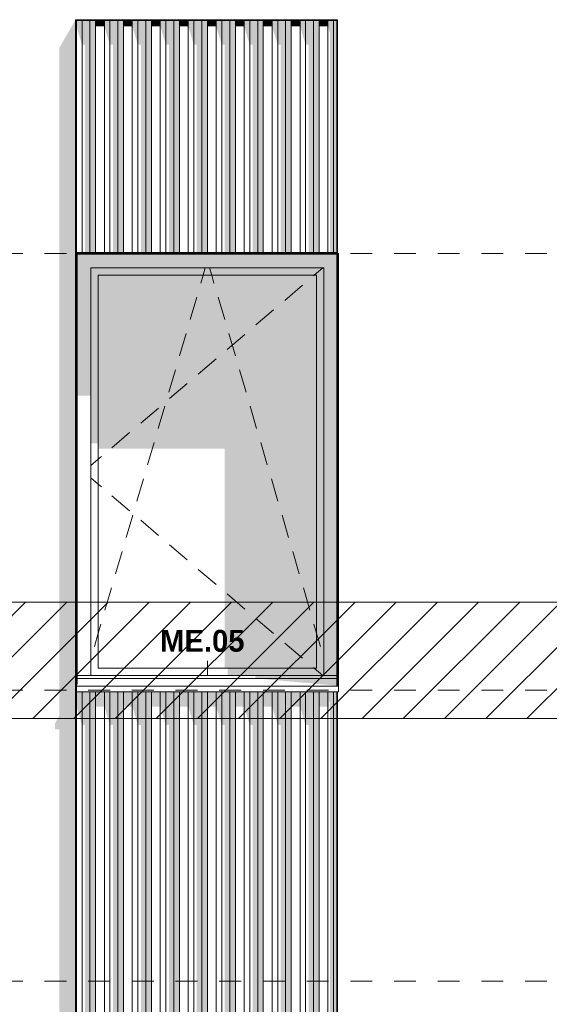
# Model space of a CAD drawing. Header units: millimetres. Extents: x -62337 to -23489, y -53000 to 10500.
# Tile 20 of 34: x -41828 to -40009, y 3480 to 6863. Entities that reach past the tile are written whole.
import ezdxf

# ---------------------------------------------------------------- set-up
doc = ezdxf.new("R2010")
doc.units = ezdxf.units.MM
doc.header["$MEASUREMENT"] = 0
doc.linetypes.add('_TIRET COURT 1', pattern=[150, 75, -75])
for name, color, linetype in [('Nouveau_0', 7, 'Continuous'), ('Nouveau_2D - Dessin général', 7, 'Continuous'), ('Nouveau_2D - Etiquettes 50ème', 7, 'Continuous'), ('Nouveau__Murs ext - Bardages', 7, 'Continuous'), ('Nouveau__Murs ext - Périphériques', 7, 'Continuous'), ('Nouveau_Fenêtres Archicad', 7, 'Continuous')]:
    doc.layers.add(name, color=color, linetype=linetype)
doc.styles.add('STYLE_GENERE_2', font='GOTHIC.TTF')

# ---------------------------------------------------------------- blocks, each defined once
blk = doc.blocks.new('Élément de coupe_5')
at = {"layer": 'Nouveau__Murs ext - Périphériques', "linetype": 'Continuous', "lineweight": 13}
blk.add_hatch(color=7, dxfattribs=at).paths.add_polyline_path([(-41692, 911.9), (-41706.5, 885.3), (-41706.5, 865.3), (-40806.5, 865.3), (-40799.5, 887.5), (-40805.3, 887.5), (-40795, 906.4), (-40795, 887.4), (-40792, 887.4), (-40736.1, 984.8), (-40739.1, 984.8), (-40739.1, 993.4), (-41633, 993.4), (-41633, 1020), (-41633.1, 1019.9), (-41633.1, 984.8), (-41636.1, 984.8), (-41636.1, 3560), (-41692, 3560)])
blk = doc.blocks.new('Élément de coupe_11')
at = {"layer": 'Nouveau__Murs ext - Périphériques', "linetype": 'Continuous', "lineweight": 13}
for points in [[(-41692, 4471.9), (-41706.5, 4445.3), (-41706.5, 4425.3), (-41692, 4425.3), (-41692, 3560), (-41636.1, 3560), (-41636.1, 6862.8), (-41692, 6765.4)], [(-41633.1, 5962.4), (-41633, 5962.4), (-41633, 6059.8), (-41633.1, 6059.8)], [(-41633.1, 4579.9), (-41633.1, 4562.8), (-41633, 4562.8), (-41633, 4580)]]:
    blk.add_hatch(color=7, dxfattribs=at).paths.add_polyline_path(points)
blk = doc.blocks.new('Élément de coupe_35')
at = {"layer": 'Nouveau_Fenêtres Archicad', "linetype": 'Continuous', "lineweight": 13}
for points in [[(-41633, 6059.8), (-41633, 5962.4), (-41630, 5962.4), (-41630, 6057), (-41632.8, 6059.8)], [(-41632.8, 6059.8), (-41630, 6057), (-40739.1, 6057), (-40739.1, 6059.8)], [(-41630, 6057), (-41630, 6010), (-41583, 6010), (-40783, 6010), (-40739.1, 6010), (-40739.1, 6057)], [(-40736.1, 6010), (-40736, 6010), (-40736, 6057), (-40736.1, 6057)], [(-41630, 6010), (-41630, 5571.7), (-41583, 5571.7), (-41583, 6010)], [(-41583, 5985), (-41558, 5985), (-40808, 5985), (-40783, 5985), (-40783, 6010), (-41583, 6010)], [(-40783, 4610), (-40739.1, 4610), (-40739.1, 6010), (-40783, 6010)], [(-40736.1, 4610), (-40736, 4610), (-40736, 6010), (-40736.1, 6010)], [(-41558, 5985), (-41583, 5985), (-41583, 5406.9), (-41558, 5406.9)], [(-41558, 5985), (-41558, 5388.6), (-41124.1, 5388.6), (-41124.1, 4635), (-40808, 4635), (-40808, 5985)], [(-40808, 4635), (-40783, 4635), (-40783, 5985), (-40808, 5985)], [(-40783, 4635), (-41113.6, 4635), (-41113.6, 4610), (-40783, 4610)], [(-41018.3, 4610), (-41018.3, 4600), (-40739.1, 4600), (-40739.1, 4610)], [(-40736.1, 4600), (-40736, 4600), (-40736, 4610), (-40736.1, 4610)], [(-40739.1, 4575), (-40739.1, 4600), (-41018.3, 4600)], [(-40736.1, 4580), (-40736, 4580), (-40736, 4600), (-40736.1, 4600)]]:
    blk.add_hatch(color=7, dxfattribs=at).paths.add_polyline_path(points)
at = {"layer": 'Nouveau_Fenêtres Archicad', "color": 7, "linetype": 'Continuous', "lineweight": 13}
for p, q in [((-41633, 6059.8), (-41633, 4580)), ((-41630, 4580), (-41630, 6057)), ((-41630, 6057), (-40739.1, 6057)), ((-40733, 6060), (-40736.1, 6060)), ((-40736, 6057), (-40736, 4580)), ((-40733, 4580), (-40733, 6060)), ((-41583, 4610), (-41583, 6010)), ((-41583, 6010), (-40783, 6010)), ((-41197.7, 5985), (-41190.3, 6010)), ((-41168.3, 5985), (-41175.7, 6010)), ((-40787.3, 6010), (-40816.6, 5985)), ((-40783, 6010), (-40783, 4610)), ((-41558, 4635), (-41558, 5985)), ((-41558, 5985), (-40808, 5985)), ((-41205.8, 5957.3), (-41205.5, 5958.2)), ((-41205.5, 5958.2), (-41197.7, 5985)), ((-41160.5, 5958.2), (-41168.3, 5985)), ((-41160.2, 5957.3), (-41160.5, 5958.2)), ((-40816.6, 5985), (-40818.9, 5983.1)), ((-40808, 5985), (-40808, 4635)), ((-40856.9, 5950.6), (-40917.8, 5898.7)), ((-41242.3, 5832.5), (-41219.8, 5909.3)), ((-41123.7, 5832.5), (-41146.2, 5909.3)), ((-40955.8, 5866.3), (-41016.7, 5814.4)), ((-41278.9, 5707.8), (-41256.4, 5784.5)), ((-41087.1, 5707.8), (-41109.6, 5784.5)), ((-41054.7, 5781.9), (-41115.6, 5730)), ((-41153.6, 5697.5), (-41214.5, 5645.6)), ((-41315.5, 5583), (-41293, 5659.8)), ((-41050.5, 5583), (-41073, 5659.8)), ((-41252.5, 5613.2), (-41313.4, 5561.3)), ((-41351.5, 5528.8), (-41412.3, 5476.9)), ((-41352, 5458.3), (-41329.5, 5535)), ((-41014, 5458.3), (-41036.5, 5535)), ((-41450.4, 5444.5), (-41511.2, 5392.5)), ((-41388.6, 5333.5), (-41366.1, 5410.3)), ((-40977.4, 5333.5), (-40999.9, 5410.3)), ((-41558, 5352.6), (-41583, 5331.3)), ((-41547.1, 5361.9), (-41558, 5352.6)), ((-41558, 5267.4), (-41583, 5288.7)), ((-41425.2, 5208.8), (-41402.7, 5285.5)), ((-40940.8, 5208.8), (-40963.3, 5285.5)), ((-41547.1, 5258.1), (-41558, 5267.4)), ((-41450.4, 5175.5), (-41511.2, 5227.5)), ((-41461.7, 5084), (-41439.2, 5160.8)), ((-41351.5, 5091.2), (-41412.3, 5143.1)), ((-40904.3, 5084), (-40926.8, 5160.8)), ((-41252.5, 5006.8), (-41313.4, 5058.7)), ((-41498.3, 4959.3), (-41475.8, 5036)), ((-40867.7, 4959.3), (-40890.2, 5036)), ((-41153.6, 4922.5), (-41214.5, 4974.4)), ((-41534.9, 4834.5), (-41512.4, 4911.3)), ((-40831.1, 4834.5), (-40853.6, 4911.3)), ((-41054.7, 4838.1), (-41115.6, 4890)), ((-40955.8, 4753.7), (-41016.7, 4805.6)), ((-41558, 4755.6), (-41548.9, 4786.5)), ((-40808, 4755.6), (-40817.1, 4786.5)), ((-41571.4, 4709.8), (-41558, 4755.6)), ((-40794.6, 4709.8), (-40808, 4755.6)), ((-40856.9, 4669.4), (-40917.8, 4721.3)), ((-40808, 4635), (-41558, 4635)), ((-40816.6, 4635), (-40818.9, 4636.9)), ((-40787.3, 4610), (-40816.6, 4635)), ((-41630, 4610), (-40739.1, 4610)), ((-41630, 4580), (-41633, 4580)), ((-41633, 4580), (-41633, 4573.4)), ((-41633, 4573.4), (-41633, 4553.4)), ((-41633, 4573.4), (-40733, 4573.4)), ((-41630, 4600), (-40739.1, 4600)), ((-40736, 4580), (-40733, 4580)), ((-40733, 4580), (-40733, 4573.4)), ((-40733, 4573.4), (-40733, 4553.4)), ((-41633, 4553.4), (-40733, 4553.4))]:
    blk.add_line(p, q, dxfattribs=at)
blk = doc.blocks.new('Élément de coupe_185')
at = {"layer": 'Nouveau__Murs ext - Bardages', "color": 7, "linetype": 'Continuous', "lineweight": 13}
for p, q in [((-41633.1, 6062.8), (-40739.1, 6062.8)), ((-41633.1, 6059.8), (-40739.1, 6059.8))]:
    blk.add_line(p, q, dxfattribs=at)
blk = doc.blocks.new('Élément de coupe_187')
at = {"layer": 'Nouveau__Murs ext - Bardages', "linetype": 'Continuous', "lineweight": 13}
for points in [[(-41633.1, 4503.2), (-41613.7, 4439.7), (-41613.7, 4553.4), (-41633, 4553.4), (-41633, 4562.8), (-41633.1, 4562.8)], [(-41586.5, 4553.4), (-41613.7, 4553.4), (-41613.7, 4439.7), (-41603.5, 4439.7), (-41603.5, 2512.8), (-41586.5, 2512.8)], [(-41586.5, 4553.4), (-41586.5, 2512.8), (-41567.1, 2512.8), (-41567.1, 4553.4)], [(-41567.1, 4553.4), (-41567.1, 4503.2), (-41537.1, 4503.2), (-41537.1, 4553.4)], [(-41517.7, 4553.4), (-41537.1, 4553.4), (-41537.1, 4503.2), (-41517.7, 4439.7)], [(-41517.7, 4553.4), (-41517.7, 4439.7), (-41507.5, 4439.7), (-41507.5, 2512.8), (-41490.5, 2512.8), (-41490.5, 4553.4)], [(-41490.5, 4553.4), (-41490.5, 2512.8), (-41471.1, 2512.8), (-41471.1, 4553.4)], [(-41471.1, 4553.4), (-41471.1, 4503.2), (-41441.1, 4503.2), (-41441.1, 4553.4)], [(-41441.1, 4553.4), (-41441.1, 4503.2), (-41421.7, 4439.7), (-41421.7, 4553.4)], [(-41421.7, 4553.4), (-41421.7, 4439.7), (-41411.5, 4439.7), (-41411.5, 2512.8), (-41394.5, 2512.8), (-41394.5, 4553.4)], [(-41375.1, 4553.4), (-41394.5, 4553.4), (-41394.5, 2512.8), (-41375.1, 2512.8)], [(-41345.1, 4553.4), (-41375.1, 4553.4), (-41375.1, 4503.2), (-41345.1, 4503.2)], [(-41345.1, 4553.4), (-41345.1, 4503.2), (-41325.7, 4439.7), (-41325.7, 4553.4)], [(-41298.5, 4553.4), (-41325.7, 4553.4), (-41325.7, 4439.7), (-41315.5, 4439.7), (-41315.5, 2512.8), (-41298.5, 2512.8)], [(-41279.1, 4553.4), (-41298.5, 4553.4), (-41298.5, 2512.8), (-41279.1, 2512.8)], [(-41249.1, 4553.4), (-41279.1, 4553.4), (-41279.1, 4503.2), (-41249.1, 4503.2)], [(-41249.1, 4553.4), (-41249.1, 4503.2), (-41229.7, 4439.7), (-41229.7, 4553.4)], [(-41202.5, 4553.4), (-41229.7, 4553.4), (-41229.7, 4439.7), (-41219.5, 4439.7), (-41219.5, 2512.8), (-41202.5, 2512.8)], [(-41183.1, 4553.4), (-41202.5, 4553.4), (-41202.5, 2512.8), (-41183.1, 2512.8)], [(-41153.1, 4553.4), (-41183.1, 4553.4), (-41183.1, 4503.2), (-41153.1, 4503.2)], [(-41133.7, 4553.4), (-41153.1, 4553.4), (-41153.1, 4503.2), (-41133.7, 4439.7)], [(-41133.7, 4553.4), (-41133.7, 4439.7), (-41123.5, 4439.7), (-41123.5, 2512.8), (-41106.5, 2512.8), (-41106.5, 4553.4)], [(-41087.1, 4553.4), (-41106.5, 4553.4), (-41106.5, 2512.8), (-41087.1, 2512.8)], [(-41057.1, 4553.4), (-41087.1, 4553.4), (-41087.1, 4503.2), (-41057.1, 4503.2)], [(-41057.1, 4553.4), (-41057.1, 4503.2), (-41037.7, 4439.7), (-41037.7, 4553.4)], [(-41010.5, 4553.4), (-41037.7, 4553.4), (-41037.7, 4439.7), (-41027.5, 4439.7), (-41027.5, 2512.8), (-41010.5, 2512.8)], [(-40991.1, 4553.4), (-41010.5, 4553.4), (-41010.5, 2512.8), (-40991.1, 2512.8)], [(-40961.1, 4553.4), (-40991.1, 4553.4), (-40991.1, 4503.2), (-40961.1, 4503.2)], [(-40961.1, 4553.4), (-40961.1, 4503.2), (-40941.7, 4439.7), (-40941.7, 4553.4)], [(-40914.5, 4553.4), (-40941.7, 4553.4), (-40941.7, 4439.7), (-40931.5, 4439.7), (-40931.5, 2512.8), (-40914.5, 2512.8)], [(-40895.1, 4553.4), (-40914.5, 4553.4), (-40914.5, 2512.8), (-40895.1, 2512.8)], [(-40865.1, 4553.4), (-40895.1, 4553.4), (-40895.1, 4503.2), (-40865.1, 4503.2)], [(-40845.7, 4553.4), (-40865.1, 4553.4), (-40865.1, 4503.2), (-40845.7, 4439.7)], [(-40818.5, 4553.4), (-40845.7, 4553.4), (-40845.7, 4439.7), (-40835.5, 4439.7), (-40835.5, 2512.8), (-40818.5, 2512.8)], [(-40799.1, 4553.4), (-40818.5, 4553.4), (-40818.5, 2512.8), (-40799.1, 2512.8)], [(-40769.1, 4553.4), (-40799.1, 4553.4), (-40799.1, 4503.2), (-40769.1, 4503.2)], [(-40769.1, 4553.4), (-40769.1, 4503.2), (-40766.6, 4494.9), (-40764.1, 4509.2), (-40766.1, 4515.8), (-40762.5, 4523), (-40762.5, 2512.8), (-40749.7, 2512.8), (-40749.7, 4553.4)], [(-40749.7, 4553.4), (-40749.7, 2512.8), (-40739.1, 2512.8), (-40739.1, 4553.4)]]:
    blk.add_hatch(color=7, dxfattribs=at).paths.add_polyline_path(points)
at = {"layer": 'Nouveau__Murs ext - Bardages', "color": 7, "linetype": 'Continuous', "lineweight": 13}
for p, q in [((-41613.7, 2512.8), (-41613.7, 4553.4)), ((-41586.5, 2512.8), (-41586.5, 4553.4)), ((-41567.1, 2512.8), (-41567.1, 4553.4)), ((-41537.1, 2512.8), (-41537.1, 4553.4)), ((-41517.7, 2512.8), (-41517.7, 4553.4)), ((-41490.5, 2512.8), (-41490.5, 4553.4)), ((-41471.1, 2512.8), (-41471.1, 4553.4)), ((-41441.1, 2512.8), (-41441.1, 4553.4)), ((-41421.7, 2512.8), (-41421.7, 4553.4)), ((-41394.5, 2512.8), (-41394.5, 4553.4)), ((-41375.1, 2512.8), (-41375.1, 4553.4)), ((-41345.1, 2512.8), (-41345.1, 4553.4)), ((-41325.7, 2512.8), (-41325.7, 4553.4)), ((-41298.5, 2512.8), (-41298.5, 4553.4)), ((-41279.1, 2512.8), (-41279.1, 4553.4)), ((-41249.1, 2512.8), (-41249.1, 4553.4)), ((-41229.7, 2512.8), (-41229.7, 4553.4)), ((-41202.5, 2512.8), (-41202.5, 4553.4)), ((-41183.1, 2512.8), (-41183.1, 4553.4)), ((-41153.1, 2512.8), (-41153.1, 4553.4)), ((-41133.7, 2512.8), (-41133.7, 4553.4)), ((-41106.5, 2512.8), (-41106.5, 4553.4)), ((-41087.1, 2512.8), (-41087.1, 4553.4)), ((-41057.1, 2512.8), (-41057.1, 4553.4)), ((-41037.7, 2512.8), (-41037.7, 4553.4)), ((-41010.5, 2512.8), (-41010.5, 4553.4)), ((-40991.1, 2512.8), (-40991.1, 4553.4)), ((-40961.1, 2512.8), (-40961.1, 4553.4)), ((-40941.7, 2512.8), (-40941.7, 4553.4)), ((-40914.5, 2512.8), (-40914.5, 4553.4)), ((-40895.1, 2512.8), (-40895.1, 4553.4)), ((-40865.1, 2512.8), (-40865.1, 4553.4)), ((-40845.7, 2512.8), (-40845.7, 4553.4)), ((-40818.5, 2512.8), (-40818.5, 4553.4)), ((-40799.1, 2512.8), (-40799.1, 4553.4)), ((-40769.1, 2512.8), (-40769.1, 4553.4)), ((-40749.7, 2512.8), (-40749.7, 4553.4)), ((-41633.1, 2512.8), (-41613.7, 2512.8)), ((-41613.7, 2512.8), (-41586.5, 2512.8)), ((-41586.5, 2512.8), (-41567.1, 2512.8)), ((-41567.1, 2512.8), (-41537.1, 2512.8)), ((-41537.1, 2512.8), (-41517.7, 2512.8)), ((-41517.7, 2512.8), (-41490.5, 2512.8)), ((-41490.5, 2512.8), (-41471.1, 2512.8)), ((-41471.1, 2512.8), (-41441.1, 2512.8)), ((-41441.1, 2512.8), (-41421.7, 2512.8)), ((-41421.7, 2512.8), (-41394.5, 2512.8)), ((-41394.5, 2512.8), (-41375.1, 2512.8)), ((-41375.1, 2512.8), (-41345.1, 2512.8)), ((-41345.1, 2512.8), (-41325.7, 2512.8)), ((-41325.7, 2512.8), (-41298.5, 2512.8)), ((-41298.5, 2512.8), (-41279.1, 2512.8)), ((-41279.1, 2512.8), (-41249.1, 2512.8)), ((-41249.1, 2512.8), (-41229.7, 2512.8)), ((-41229.7, 2512.8), (-41202.5, 2512.8)), ((-41202.5, 2512.8), (-41183.1, 2512.8)), ((-41183.1, 2512.8), (-41153.1, 2512.8)), ((-41153.1, 2512.8), (-41133.7, 2512.8)), ((-41133.7, 2512.8), (-41106.5, 2512.8)), ((-41106.5, 2512.8), (-41087.1, 2512.8)), ((-41087.1, 2512.8), (-41057.1, 2512.8)), ((-41057.1, 2512.8), (-41037.7, 2512.8)), ((-41037.7, 2512.8), (-41010.5, 2512.8)), ((-41010.5, 2512.8), (-40991.1, 2512.8)), ((-40991.1, 2512.8), (-40961.1, 2512.8)), ((-40961.1, 2512.8), (-40941.7, 2512.8)), ((-40941.7, 2512.8), (-40914.5, 2512.8)), ((-40914.5, 2512.8), (-40895.1, 2512.8)), ((-40895.1, 2512.8), (-40865.1, 2512.8)), ((-40865.1, 2512.8), (-40845.7, 2512.8)), ((-40845.7, 2512.8), (-40818.5, 2512.8)), ((-40818.5, 2512.8), (-40799.1, 2512.8)), ((-40799.1, 2512.8), (-40769.1, 2512.8)), ((-40769.1, 2512.8), (-40749.7, 2512.8)), ((-40749.7, 2512.8), (-40739.1, 2512.8))]:
    blk.add_line(p, q, dxfattribs=at)
blk = doc.blocks.new('Élément de coupe_188')
at = {"layer": 'Nouveau__Murs ext - Bardages', "linetype": 'Continuous', "lineweight": 13}
for points in [[(-41633.1, 6859.8), (-41633.1, 6840.3), (-41613.7, 6776.8), (-41613.7, 6859.8)], [(-41586.5, 6859.8), (-41613.7, 6859.8), (-41613.7, 6776.8), (-41603.5, 6776.8), (-41603.5, 6062.8), (-41586.5, 6062.8)], [(-41567.1, 6859.8), (-41586.5, 6859.8), (-41586.5, 6062.8), (-41567.1, 6062.8)], [(-41567.1, 6859.8), (-41567.1, 6840.3), (-41537.1, 6840.3), (-41537.1, 6859.8)], [(-41537.1, 6859.8), (-41537.1, 6840.3), (-41517.7, 6776.8), (-41517.7, 6859.8)], [(-41517.7, 6859.8), (-41517.7, 6776.8), (-41507.5, 6776.8), (-41507.5, 6062.8), (-41490.5, 6062.8), (-41490.5, 6859.8)], [(-41471.1, 6859.8), (-41490.5, 6859.8), (-41490.5, 6062.8), (-41471.1, 6062.8)], [(-41441.1, 6859.8), (-41471.1, 6859.8), (-41471.1, 6840.3), (-41441.1, 6840.3)], [(-41441.1, 6859.8), (-41441.1, 6840.3), (-41421.7, 6776.8), (-41421.7, 6859.8)], [(-41394.5, 6859.8), (-41421.7, 6859.8), (-41421.7, 6776.8), (-41411.5, 6776.8), (-41411.5, 6062.8), (-41394.5, 6062.8)], [(-41375.1, 6859.8), (-41394.5, 6859.8), (-41394.5, 6062.8), (-41375.1, 6062.8)], [(-41375.1, 6859.8), (-41375.1, 6840.3), (-41345.1, 6840.3), (-41345.1, 6859.8)], [(-41345.1, 6859.8), (-41345.1, 6840.3), (-41325.7, 6776.8), (-41325.7, 6859.8)], [(-41325.7, 6859.8), (-41325.7, 6776.8), (-41315.5, 6776.8), (-41315.5, 6062.8), (-41298.5, 6062.8), (-41298.5, 6859.8)], [(-41279.1, 6859.8), (-41298.5, 6859.8), (-41298.5, 6062.8), (-41279.1, 6062.8)], [(-41279.1, 6859.8), (-41279.1, 6840.3), (-41249.1, 6840.3), (-41249.1, 6859.8)], [(-41249.1, 6859.8), (-41249.1, 6840.3), (-41229.7, 6776.8), (-41229.7, 6859.8)], [(-41229.7, 6859.8), (-41229.7, 6776.8), (-41219.5, 6776.8), (-41219.5, 6062.8), (-41202.5, 6062.8), (-41202.5, 6859.8)], [(-41183.1, 6859.8), (-41202.5, 6859.8), (-41202.5, 6062.8), (-41183.1, 6062.8)], [(-41153.1, 6859.8), (-41183.1, 6859.8), (-41183.1, 6840.3), (-41153.1, 6840.3)], [(-41153.1, 6859.8), (-41153.1, 6840.3), (-41133.7, 6776.8), (-41133.7, 6859.8)], [(-41133.7, 6859.8), (-41133.7, 6776.8), (-41123.5, 6776.8), (-41123.5, 6062.8), (-41106.5, 6062.8), (-41106.5, 6859.8)], [(-41087.1, 6859.8), (-41106.5, 6859.8), (-41106.5, 6062.8), (-41087.1, 6062.8)], [(-41087.1, 6859.8), (-41087.1, 6840.3), (-41057.1, 6840.3), (-41057.1, 6859.8)], [(-41057.1, 6859.8), (-41057.1, 6840.3), (-41037.7, 6776.8), (-41037.7, 6859.8)], [(-41037.7, 6859.8), (-41037.7, 6776.8), (-41027.5, 6776.8), (-41027.5, 6062.8), (-41010.5, 6062.8), (-41010.5, 6859.8)], [(-40991.1, 6859.8), (-41010.5, 6859.8), (-41010.5, 6062.8), (-40991.1, 6062.8)], [(-40961.1, 6859.8), (-40991.1, 6859.8), (-40991.1, 6840.3), (-40961.1, 6840.3)], [(-40961.1, 6859.8), (-40961.1, 6840.3), (-40941.7, 6776.8), (-40941.7, 6859.8)], [(-40941.7, 6859.8), (-40941.7, 6776.8), (-40931.5, 6776.8), (-40931.5, 6062.8), (-40914.5, 6062.8), (-40914.5, 6859.8)], [(-40895.1, 6859.8), (-40914.5, 6859.8), (-40914.5, 6062.8), (-40895.1, 6062.8)], [(-40865.1, 6859.8), (-40895.1, 6859.8), (-40895.1, 6840.3), (-40865.1, 6840.3)], [(-40865.1, 6859.8), (-40865.1, 6840.3), (-40845.7, 6776.8), (-40845.7, 6859.8)], [(-40845.7, 6859.8), (-40845.7, 6776.8), (-40835.5, 6776.8), (-40835.5, 6062.8), (-40818.5, 6062.8), (-40818.5, 6859.8)], [(-40799.1, 6859.8), (-40818.5, 6859.8), (-40818.5, 6062.8), (-40799.1, 6062.8)], [(-40799.1, 6859.8), (-40799.1, 6840.3), (-40769.1, 6840.3), (-40769.1, 6859.8)], [(-40769.1, 6859.8), (-40769.1, 6840.3), (-40762.5, 6818.9), (-40762.5, 6062.8), (-40749.7, 6062.8), (-40749.7, 6859.8)], [(-40739.1, 6859.8), (-40749.7, 6859.8), (-40749.7, 6062.8), (-40739.1, 6062.8)]]:
    blk.add_hatch(color=7, dxfattribs=at).paths.add_polyline_path(points)
at = {"layer": 'Nouveau__Murs ext - Bardages', "color": 7, "linetype": 'Continuous', "lineweight": 13}
for p, q in [((-41613.7, 6062.8), (-41613.7, 6859.8)), ((-41586.5, 6062.8), (-41586.5, 6859.8)), ((-41567.1, 6062.8), (-41567.1, 6859.8)), ((-41537.1, 6062.8), (-41537.1, 6859.8)), ((-41517.7, 6062.8), (-41517.7, 6859.8)), ((-41490.5, 6062.8), (-41490.5, 6859.8)), ((-41471.1, 6062.8), (-41471.1, 6859.8)), ((-41441.1, 6062.8), (-41441.1, 6859.8)), ((-41421.7, 6062.8), (-41421.7, 6859.8)), ((-41394.5, 6062.8), (-41394.5, 6859.8)), ((-41375.1, 6062.8), (-41375.1, 6859.8)), ((-41345.1, 6062.8), (-41345.1, 6859.8)), ((-41325.7, 6062.8), (-41325.7, 6859.8)), ((-41298.5, 6062.8), (-41298.5, 6859.8)), ((-41279.1, 6062.8), (-41279.1, 6859.8)), ((-41249.1, 6062.8), (-41249.1, 6859.8)), ((-41229.7, 6062.8), (-41229.7, 6859.8)), ((-41202.5, 6062.8), (-41202.5, 6859.8)), ((-41183.1, 6062.8), (-41183.1, 6859.8)), ((-41153.1, 6062.8), (-41153.1, 6859.8)), ((-41133.7, 6062.8), (-41133.7, 6859.8)), ((-41106.5, 6062.8), (-41106.5, 6859.8)), ((-41087.1, 6062.8), (-41087.1, 6859.8)), ((-41057.1, 6062.8), (-41057.1, 6859.8)), ((-41037.7, 6062.8), (-41037.7, 6859.8)), ((-41010.5, 6062.8), (-41010.5, 6859.8)), ((-40991.1, 6062.8), (-40991.1, 6859.8)), ((-40961.1, 6062.8), (-40961.1, 6859.8)), ((-40941.7, 6062.8), (-40941.7, 6859.8)), ((-40914.5, 6062.8), (-40914.5, 6859.8)), ((-40895.1, 6062.8), (-40895.1, 6859.8)), ((-40865.1, 6062.8), (-40865.1, 6859.8)), ((-40845.7, 6062.8), (-40845.7, 6859.8)), ((-40818.5, 6062.8), (-40818.5, 6859.8)), ((-40799.1, 6062.8), (-40799.1, 6859.8)), ((-40769.1, 6062.8), (-40769.1, 6859.8)), ((-40749.7, 6062.8), (-40749.7, 6859.8))]:
    blk.add_line(p, q, dxfattribs=at)
blk = doc.blocks.new('Élément de coupe_189')
at = {"layer": 'Nouveau__Murs ext - Bardages', "color": 7, "linetype": 'Continuous', "lineweight": 13}
for p, q in [((-41636.1, 6862.8), (-41636.1, 6859.8)), ((-41636.1, 6862.8), (-40736.1, 6862.8)), ((-41633.1, 6859.8), (-40739.1, 6859.8)), ((-40736.1, 6862.8), (-40736.1, 6859.8))]:
    blk.add_line(p, q, dxfattribs=at)
blk = doc.blocks.new('Élément de coupe_190')
at = {"layer": 'Nouveau__Murs ext - Bardages', "color": 7, "linetype": 'Continuous', "lineweight": 13}
for p, q in [((-40739.1, 6859.8), (-40736.1, 6859.8)), ((-40739.1, 6062.8), (-40739.1, 6859.8)), ((-40736.1, 4575), (-40736.1, 6859.8)), ((-40739.1, 6059.8), (-40739.1, 6062.8)), ((-40739.1, 4575), (-40739.1, 6059.8)), ((-40739.1, 2502.8), (-40739.1, 4553.4)), ((-40736.1, 1015), (-40736.1, 4553.4))]:
    blk.add_line(p, q, dxfattribs=at)
blk = doc.blocks.new('Élément de coupe_191')
at = {"layer": 'Nouveau__Murs ext - Bardages', "linetype": 'Continuous', "lineweight": 13}
blk.add_hatch(color=7, dxfattribs=at).paths.add_polyline_path([(-41633.1, 4574.9), (-41636.1, 4569.4), (-41636.1, 4522.7), (-41633.1, 4522.7)])
at = {"layer": 'Nouveau__Murs ext - Bardages', "color": 7, "linetype": 'Continuous', "lineweight": 13}
for p, q in [((-41636.1, 6859.8), (-41633.1, 6859.8)), ((-41636.1, 984.8), (-41636.1, 6859.8)), ((-41633.1, 6062.8), (-41633.1, 6859.8)), ((-41633.1, 6059.8), (-41633.1, 6062.8)), ((-41633.1, 2502.8), (-41633.1, 6059.8))]:
    blk.add_line(p, q, dxfattribs=at)
blk = doc.blocks.new('Étiquette_1', base_point=(-41183, 4610))
at = {"layer": 'Nouveau_2D - Etiquettes 50ème', "color": 7, "linetype": 'Continuous', "lineweight": 13}
blk.add_line((-41183, 4610), (-41183, 4660), dxfattribs=at)
at = {"layer": 'Nouveau_2D - Etiquettes 50ème', "color": 7, "lineweight": 13, "insert": (-41018.9, 4766.6), "char_height": 75, "attachment_point": 3, "style": 'STYLE_GENERE_2'}
blk.add_mtext('{\\fCentury Gothic|b1|i0|c0|p0;\\W0.90231; }{\\A1;\\fCentury Gothic|b1|i0|c0|p0;ME.05{\\A1;\\fCentury Gothic|b1|i0|c0|p0;\\H0.66000x;\\S^  ;}{\\A1;\\fCentury Gothic|b1|i0|c0|p0;\\H0.66000x;\\S^  ;} }', dxfattribs=at)

msp = doc.modelspace()

# ---------------------------------------------------------------- hatches: boundary and pattern name
at = {"layer": 'Nouveau_0', "linetype": 'Continuous', "lineweight": 0}
h = msp.add_hatch(dxfattribs=at)
h.set_pattern_fill('Blocs_maçonnerie', color=112, style=0, pattern_type=2)
h.set_pattern_definition([(45, (0, 0), (-70.71068, 70.71068), [])])
h.paths.add_polyline_path([(-60620.2, 4861.7), (-24117.2, 4861.7), (-24117.2, 4461.7), (-60620.2, 4461.7)])

# ---------------------------------------------------------------- linework, layer by layer
at = {"layer": 'Nouveau_0', "color": 112, "linetype": 'Continuous', "lineweight": 0, "flags": 128}
msp.add_lwpolyline([(-60620.2, 4861.7), (-24117.2, 4861.7), (-24117.2, 4461.7), (-60620.2, 4461.7)], close=True, dxfattribs=at)
at = {"layer": 'Nouveau_2D - Dessin général', "color": 7, "linetype": '_TIRET COURT 1', "lineweight": 13}
for p, q in [((-24117.2, 6060), (-60975, 6060)), ((-24117.2, 4560), (-62067.9, 4560)), ((-24117.2, 3560), (-62067.9, 3560))]:
    msp.add_line(p, q, dxfattribs=at)

# ---------------------------------------------------------------- block references
at = {"layer": 'Nouveau_2D - Etiquettes 50ème', "color": 7, "linetype": 'Continuous', "lineweight": 13}
msp.add_blockref('Étiquette_1', (-41183, 4610), dxfattribs=at)
at = {"layer": 'Nouveau__Murs ext - Bardages', "lineweight": 0}
for name in ['Élément de coupe_189', 'Élément de coupe_191', 'Élément de coupe_188', 'Élément de coupe_190', 'Élément de coupe_185', 'Élément de coupe_187']:
    msp.add_blockref(name, (0, 0), dxfattribs=at)
at = {"layer": 'Nouveau__Murs ext - Périphériques', "lineweight": 0}
for name in ['Élément de coupe_11', 'Élément de coupe_5']:
    msp.add_blockref(name, (0, 0), dxfattribs=at)
at = {"layer": 'Nouveau_Fenêtres Archicad', "lineweight": 0}
msp.add_blockref('Élément de coupe_35', (0, 0), dxfattribs=at)

doc.saveas('drawing.dxf')
